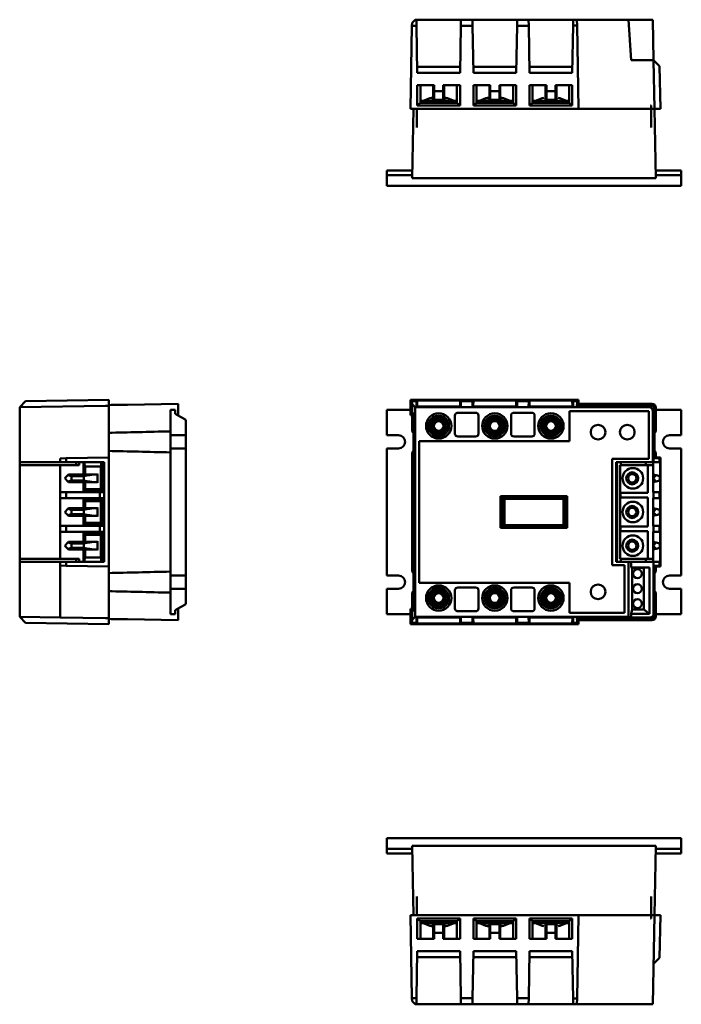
# Model space of a CAD drawing. Header units: millimetres. Extents: x -125 to 409, y -132 to 239.
# Tile 1 of 2: x -125 to 100, y -132 to 202. Entities that reach past the tile are written whole.
import ezdxf

# ---------------------------------------------------------------- set-up
doc = ezdxf.new("R2010")
doc.units = ezdxf.units.MM
doc.header["$LTSCALE"] = 1.5
doc.layers.add('Arêtes visibles(celduc)', color=7, linetype='Continuous', lineweight=50)

msp = doc.modelspace()

# ---------------------------------------------------------------- linework, layer by layer
at = {"layer": 'Arêtes visibles(celduc)'}
for p, q in [((8.59, 199.72), (8.61, 200.73)), ((9.63, 201.75), (8.61, 200.73)), ((9.63, 201.75), (10.08, 201.75)), ((10.08, 201.75), (25.22, 201.75)), ((10.11, 199.72), (10.08, 201.75)), ((25.22, 201.75), (25.19, 199.72)), ((25.22, 201.75), (29.13, 201.75)), ((29.13, 201.75), (44.27, 201.75)), ((29.16, 199.72), (29.13, 201.75)), ((44.27, 201.75), (44.24, 199.72)), ((44.27, 201.75), (48.18, 201.75)), ((48.18, 201.75), (63.32, 201.75)), ((48.21, 199.72), (48.18, 201.75)), ((63.32, 201.75), (63.29, 199.75)), ((63.32, 201.75), (64.57, 201.75)), ((64.57, 201.75), (82.06, 201.75)), ((64.61, 199.75), (64.57, 201.75)), ((82.06, 201.75), (90.37, 201.75)), ((83.01, 188.05), (82.06, 201.75)), ((90.37, 201.75), (90.61, 188.05)), ((8.1, 171.55), (8.59, 199.72)), ((10.11, 199.72), (8.59, 199.72)), ((10.39, 183.72), (10.11, 199.72)), ((25.19, 199.72), (24.91, 183.72)), ((29.16, 199.72), (25.19, 199.72)), ((29.44, 183.72), (29.16, 199.72)), ((44.24, 199.72), (43.96, 183.72)), ((48.21, 199.72), (44.24, 199.72)), ((48.49, 183.72), (48.21, 199.72)), ((63.29, 199.75), (63.01, 183.72)), ((63.29, 199.75), (64.61, 199.75)), ((65.1, 171.55), (64.61, 199.75)), ((89.31, 188.05), (83.01, 188.05)), ((89.31, 188.05), (90.61, 188.05)), ((90.9, 171.55), (90.61, 188.05)), ((92.65, 186.02), (90.61, 188.05)), ((24.94, 185.76), (10.36, 185.76)), ((43.99, 185.76), (29.41, 185.76)), ((63.04, 185.76), (48.46, 185.76)), ((92.9, 171.55), (92.65, 186.02)), ((24.91, 183.72), (10.39, 183.72)), ((43.96, 183.72), (29.44, 183.72)), ((63.01, 183.72), (48.49, 183.72)), ((10.4, 172.66), (10.4, 179.55)), ((10.4, 179.55), (16.09, 179.55)), ((11.45, 179.55), (11.45, 173.55)), ((15.8, 179.55), (15.8, 174.55)), ((16.09, 179.55), (16.09, 177.5)), ((16.09, 177.5), (16.09, 174.55)), ((16.09, 177.5), (19.21, 177.5)), ((19.21, 177.5), (19.21, 179.55)), ((19.21, 179.55), (24.9, 179.55)), ((19.21, 174.55), (19.21, 177.5)), ((19.5, 174.55), (19.5, 179.55)), ((23.85, 173.55), (23.85, 179.55)), ((24.9, 179.55), (24.9, 172.66)), ((29.45, 172.66), (29.45, 179.55)), ((29.45, 179.55), (35.14, 179.55)), ((30.5, 179.55), (30.5, 173.55)), ((34.85, 179.55), (34.85, 174.55)), ((35.14, 179.55), (35.14, 177.5)), ((35.14, 177.5), (35.14, 174.55)), ((35.14, 177.5), (38.26, 177.5)), ((38.26, 177.5), (38.26, 179.55)), ((38.26, 179.55), (43.95, 179.55)), ((38.26, 174.55), (38.26, 177.5)), ((38.55, 174.55), (38.55, 179.55)), ((42.9, 173.55), (42.9, 179.55)), ((43.95, 179.55), (43.95, 172.66)), ((48.5, 172.66), (48.5, 179.55)), ((48.5, 179.55), (54.19, 179.55)), ((49.55, 179.55), (49.55, 173.55)), ((53.9, 179.55), (53.9, 174.55)), ((54.19, 179.55), (54.19, 177.5)), ((54.19, 177.5), (54.19, 174.55)), ((54.19, 177.5), (57.31, 177.5)), ((57.31, 177.5), (57.31, 179.55)), ((57.31, 179.55), (63, 179.55)), ((57.31, 174.55), (57.31, 177.5)), ((57.6, 174.55), (57.6, 179.55)), ((61.95, 173.55), (61.95, 179.55)), ((63, 179.55), (63, 172.66)), ((12.4, 174.25), (11.65, 174.25)), ((14.66, 175.07), (12.4, 174.25)), ((16.05, 174.25), (12.4, 174.25)), ((15.21, 175.25), (14.66, 175.07)), ((15.8, 175.07), (14.66, 175.07)), ((15.8, 175.25), (15.21, 175.25)), ((15.8, 174.55), (16.09, 174.55)), ((19.25, 174.25), (16.05, 174.25)), ((19.21, 174.55), (16.09, 174.55)), ((19.21, 174.55), (19.5, 174.55)), ((22.9, 174.25), (19.25, 174.25)), ((20.09, 175.25), (19.5, 175.25)), ((20.64, 175.07), (19.5, 175.07)), ((20.09, 175.25), (20.64, 175.07)), ((20.64, 175.07), (22.9, 174.25)), ((23.65, 174.25), (22.9, 174.25)), ((31.45, 174.25), (30.7, 174.25)), ((33.71, 175.07), (31.45, 174.25)), ((35.1, 174.25), (31.45, 174.25)), ((34.26, 175.25), (33.71, 175.07)), ((34.85, 175.07), (33.71, 175.07)), ((34.85, 175.25), (34.26, 175.25)), ((34.85, 174.55), (35.14, 174.55)), ((38.3, 174.25), (35.1, 174.25)), ((35.1, 174.25), (35.1, 174.25)), ((38.26, 174.55), (35.14, 174.55)), ((38.26, 174.55), (38.55, 174.55)), ((38.3, 174.25), (38.3, 174.25)), ((41.95, 174.25), (38.3, 174.25)), ((39.14, 175.25), (38.55, 175.25)), ((39.69, 175.07), (38.55, 175.07)), ((39.14, 175.25), (39.69, 175.07)), ((39.69, 175.07), (41.95, 174.25)), ((42.7, 174.25), (41.95, 174.25)), ((50.5, 174.25), (49.75, 174.25)), ((52.76, 175.07), (50.5, 174.25)), ((54.15, 174.25), (50.5, 174.25)), ((53.31, 175.25), (52.76, 175.07)), ((53.9, 174.55), (54.19, 174.55)), ((57.35, 174.25), (54.15, 174.25)), ((54.15, 174.25), (54.15, 174.25)), ((54.15, 174.25), (54.15, 174.25)), ((57.31, 174.55), (54.19, 174.55)), ((57.31, 174.55), (57.6, 174.55)), ((57.35, 174.25), (57.35, 174.25)), ((61, 174.25), (57.35, 174.25)), ((57.35, 174.25), (57.35, 174.25)), ((58.19, 175.25), (58.74, 175.07)), ((58.74, 175.07), (61, 174.25)), ((61.75, 174.25), (61, 174.25)), ((8.1, 171.55), (65.1, 171.55)), ((9.06, 171.55), (8.65, 148)), ((10.25, 171.55), (10.25, 165.2)), ((10.4, 172.66), (11.45, 173.55)), ((24.9, 172.66), (10.4, 172.66)), ((11.45, 173.55), (23.85, 173.55)), ((23.85, 173.55), (24.9, 172.66)), ((29.45, 172.66), (30.5, 173.55)), ((43.95, 172.66), (29.45, 172.66)), ((30.5, 173.55), (42.9, 173.55)), ((42.9, 173.55), (43.95, 172.66)), ((48.5, 172.66), (49.55, 173.55)), ((63, 172.66), (48.5, 172.66)), ((49.55, 173.55), (61.95, 173.55)), ((61.95, 173.55), (63, 172.66)), ((89.75, 171.55), (65.1, 171.55)), ((89.58, 172.67), (89.75, 172.67)), ((89.75, 172.67), (89.75, 172.68)), ((89.75, 171.55), (89.75, 172.67)), ((89.75, 165.2), (89.75, 171.55)), ((89.75, 171.55), (90.94, 171.55)), ((90.94, 171.55), (92.9, 171.55)), ((91.35, 148), (90.94, 171.55)), ((8.69, 150.55), (0, 150.55)), ((0, 150.55), (0, 148.95)), ((100, 150.55), (91.31, 150.55)), ((100, 148.95), (100, 150.55)), ((0, 148.95), (0, 145.35)), ((8.67, 148.95), (0, 148.95)), ((9.95, 148), (8.65, 148)), ((90.05, 148), (9.95, 148)), ((91.35, 148), (90.05, 148)), ((100, 148.95), (91.33, 148.95)), ((100, 145.35), (100, 148.95)), ((100, 145.35), (0, 145.35)), ((-122.55, 72.22), (-124.55, 70.22)), ((-95.47, 70.73), (-124.55, 70.22)), ((-124.55, 68.92), (-124.55, 70.22)), ((-94.35, 72.75), (-122.55, 72.26)), ((-122.55, 72.26), (-122.55, 72.22)), ((-95.48, 70.72), (-95.47, 70.73)), ((-95.47, 70.73), (-94.35, 70.75)), ((-94.35, 70.96), (-94.35, 72.75)), ((-94.35, 70.96), (-88, 71.07)), ((-94.35, 70.96), (-94.35, 70.96)), ((-94.35, 69.66), (-94.35, 70.96)), ((-70.8, 71.37), (-88, 71.07)), ((-70.8, 71.37), (-70.8, 70.08)), ((8.1, 72.75), (8.1, 67.57)), ((65.1, 72.75), (8.1, 72.75)), ((8.1, 72.75), (8.59, 72.26)), ((8.61, 71.24), (8.59, 72.26)), ((8.59, 72.26), (10.11, 72.26)), ((8.61, 71.24), (9.63, 70.22)), ((8.61, 68.08), (8.61, 71.24)), ((9.63, 70.22), (10.08, 70.22)), ((9.63, 70.22), (9.63, 68.1)), ((10.08, 70.22), (10.11, 72.26)), ((10.36, 70.5), (10.08, 70.22)), ((25.22, 70.22), (10.08, 70.22)), ((10.08, 70.22), (10.08, 70.22)), ((10.11, 72.26), (10.39, 72.54)), ((10.39, 72.54), (10.36, 70.5)), ((10.36, 70.5), (24.94, 70.5)), ((10.39, 72.54), (24.91, 72.54)), ((10.4, 72.61), (10.4, 72.73)), ((10.4, 72.73), (24.9, 72.73)), ((16.09, 72.61), (10.4, 72.61)), ((16.09, 72.65), (16.09, 72.61)), ((19.21, 72.65), (16.09, 72.65)), ((19.21, 72.61), (19.21, 72.65)), ((24.9, 72.61), (19.21, 72.61)), ((24.9, 72.73), (24.9, 72.61)), ((24.94, 70.5), (24.91, 72.54)), ((24.91, 72.54), (25.19, 72.26)), ((24.94, 70.5), (25.22, 70.22)), ((25.19, 72.26), (25.22, 70.22)), ((25.19, 72.26), (29.16, 72.26)), ((25.22, 70.22), (29.13, 70.22)), ((25.22, 70.22), (25.22, 70.22)), ((29.13, 70.22), (29.16, 72.26)), ((29.41, 70.5), (29.13, 70.22)), ((44.27, 70.22), (29.13, 70.22)), ((29.13, 70.22), (29.13, 70.22)), ((29.16, 72.26), (29.44, 72.54)), ((29.44, 72.54), (29.41, 70.5)), ((29.41, 70.5), (43.99, 70.5)), ((29.44, 72.54), (43.96, 72.54)), ((29.45, 72.61), (29.45, 72.73)), ((29.45, 72.73), (43.95, 72.73)), ((35.14, 72.61), (29.45, 72.61)), ((35.14, 72.65), (35.14, 72.61)), ((38.26, 72.65), (35.14, 72.65)), ((38.26, 72.61), (38.26, 72.65)), ((43.95, 72.61), (38.26, 72.61)), ((43.95, 72.73), (43.95, 72.61)), ((43.99, 70.5), (43.96, 72.54)), ((43.96, 72.54), (44.24, 72.26)), ((43.99, 70.5), (44.27, 70.22)), ((44.24, 72.26), (44.27, 70.22)), ((44.24, 72.26), (48.21, 72.26)), ((44.27, 70.22), (48.18, 70.22)), ((44.27, 70.22), (44.27, 70.22)), ((48.18, 70.22), (48.21, 72.26)), ((48.46, 70.5), (48.18, 70.22)), ((63.32, 70.22), (48.18, 70.22)), ((48.18, 70.22), (48.18, 70.22)), ((48.21, 72.26), (48.49, 72.54)), ((48.49, 72.54), (48.46, 70.5)), ((48.46, 70.5), (63.04, 70.5)), ((48.49, 72.54), (63.01, 72.54)), ((48.5, 72.61), (48.5, 72.73)), ((48.5, 72.73), (63, 72.73)), ((54.19, 72.61), (48.5, 72.61)), ((54.19, 72.65), (54.19, 72.61)), ((57.31, 72.65), (54.19, 72.65)), ((57.31, 72.61), (57.31, 72.65)), ((63, 72.61), (57.31, 72.61)), ((63, 72.73), (63, 72.61)), ((63.01, 72.54), (63.29, 72.26)), ((63.04, 70.5), (63.01, 72.54)), ((63.04, 70.5), (63.32, 70.22)), ((63.29, 72.26), (63.29, 72.22)), ((63.29, 72.26), (64.61, 72.26)), ((63.29, 72.22), (63.32, 70.22)), ((64.61, 72.22), (63.29, 72.22)), ((63.32, 70.22), (64.57, 70.22)), ((63.32, 70.22), (63.32, 70.22)), ((64.61, 72.22), (64.57, 70.22)), ((65.1, 70.75), (64.57, 70.22)), ((89.07, 70.22), (64.57, 70.22)), ((65.1, 72.75), (64.61, 72.26)), ((64.61, 72.26), (64.61, 72.22)), ((65.1, 70.96), (65.1, 72.75)), ((65.1, 71.37), (90.05, 71.37)), ((65.1, 70.96), (65.1, 70.75)), ((65.1, 70.96), (89.75, 70.96)), ((65.1, 70.75), (89.75, 70.75)), ((89.58, 70.73), (89.75, 70.73)), ((89.75, 70.96), (89.75, 71.07)), ((89.75, 70.96), (89.75, 70.96)), ((89.75, 70.73), (89.75, 70.75)), ((89.75, 70.72), (89.75, 70.73)), ((-124.55, 68.92), (-124.55, 51.55)), ((-94.35, 69.66), (-94.35, 61.52)), ((-73.35, 60.7), (-73.35, 69.3)), ((-73.35, 69.3), (-71.75, 69.3)), ((-71.75, 69.3), (-71.75, 67.96)), ((-71.75, 67.96), (-68.15, 65.88)), ((-70.8, 70.08), (-70.8, 67.41)), ((8.1, 69.3), (0, 69.3)), ((0, 69.3), (0, 60.7)), ((8.1, 67.57), (8.61, 68.08)), ((8.1, 67.57), (9.06, 67.57)), ((9.63, 68.1), (8.61, 68.08)), ((8.69, 62.01), (8.69, 67.57)), ((9.1, 67.57), (9.06, 67.57)), ((9.06, 61.52), (9.06, 67.57)), ((9.1, 67.57), (9.63, 68.1)), ((9.1, 61.46), (9.1, 67.57)), ((9.63, 68.1), (9.63, 1.2)), ((23.18, 61.26), (23.18, 67.36)), ((24.18, 68.36), (30.18, 68.36)), ((31.18, 67.36), (31.18, 61.26)), ((42.23, 61.26), (42.23, 67.36)), ((43.23, 68.36), (49.23, 68.36)), ((50.23, 67.36), (50.23, 61.26)), ((62, 58.65), (62, 68.85)), ((62, 68.85), (89, 68.85)), ((89, 68.85), (89, 52.65)), ((90.37, 68.92), (90.37, 51.55)), ((90.9, 69.45), (90.9, 61.46)), ((90.94, 69.66), (90.94, 61.52)), ((100, 69.3), (91.31, 69.3)), ((91.31, 69.3), (91.31, 62.01)), ((91.35, 70.08), (91.35, 69.3)), ((100, 60.7), (100, 69.3)), ((-68.15, 65.88), (-68.15, 60.7)), ((-94.35, 61.46), (-94.35, 61.52)), ((-94.35, 61.46), (-94.35, 55.44)), ((-73.35, 56.2), (-73.35, 60.7)), ((-73.35, 60.7), (-68.15, 60.7)), ((-68.15, 60.7), (-68.15, 56.2)), ((0, 60.7), (4, 60.7)), ((9.1, 61.46), (9.1, 55.44)), ((30.18, 60.26), (24.18, 60.26)), ((49.23, 60.26), (43.23, 60.26)), ((90.9, 61.46), (90.9, 55.44)), ((96, 60.7), (100, 60.7)), ((11, 10.65), (11, 58.65)), ((11, 58.65), (62, 58.65)), ((-94.35, 55.38), (-94.35, 55.44)), ((-94.35, 55.38), (-94.35, 53.15)), ((-73.35, 13.1), (-73.35, 56.2)), ((-68.15, 56.2), (-73.35, 56.2)), ((-68.15, 56.2), (-68.15, 13.1)), ((4, 56.2), (0, 56.2)), ((0, 56.2), (0, 13.1)), ((8.69, 14.41), (8.69, 54.89)), ((9.06, 13.92), (9.06, 55.38)), ((9.1, 13.86), (9.1, 55.44)), ((90.9, 55.44), (90.9, 53.15)), ((90.94, 55.38), (90.94, 53.15)), ((91.31, 54.89), (91.31, 53.15)), ((100, 56.2), (96, 56.2)), ((100, 13.1), (100, 56.2)), ((-124.55, 50.55), (-124.55, 51.55)), ((-124.55, 51.55), (-110.85, 51.55)), ((-110.85, 50.55), (-124.55, 50.55)), ((-124.55, 18.75), (-124.55, 50.55)), ((-110.85, 52.86), (-108.82, 52.9)), ((-110.85, 52.86), (-110.85, 51.55)), ((-108.82, 51.55), (-110.85, 51.55)), ((-110.85, 41.37), (-110.85, 50.55)), ((-110.85, 50.55), (-104.35, 50.55)), ((-94.35, 53.15), (-108.82, 52.9)), ((-108.82, 52.9), (-108.82, 51.55)), ((-108.82, 51.55), (-95.85, 51.55)), ((-105.35, 51.55), (-105.35, 50.55)), ((-104.35, 50.55), (-104.35, 51.55)), ((-102.85, 51.55), (-102.85, 47.38)), ((-102.35, 50.15), (-102.78, 51.55)), ((-96.85, 50.15), (-102.35, 50.15)), ((-102.35, 50.15), (-102.35, 47.38)), ((-96.85, 50.15), (-96.85, 51.21)), ((-96.85, 51.21), (-96.35, 51.21)), ((-96.85, 50.15), (-96.85, 50.08)), ((-96.35, 41.94), (-96.35, 51.55)), ((-95.91, 51.55), (-95.91, 41.94)), ((-95.85, 51.55), (-95.85, 17.75)), ((-94.35, 53.15), (-94.35, 16.15)), ((89, 52.65), (76.5, 52.65)), ((76.5, 52.65), (76.5, 16.65)), ((77.89, 50.55), (77.89, 51.55)), ((77.89, 51.55), (90.37, 51.55)), ((78.22, 50.55), (77.89, 50.55)), ((77.89, 18.75), (77.89, 50.55)), ((78.11, 50.55), (78.11, 51.55)), ((78.22, 18.75), (78.22, 50.55)), ((79.3, 50.55), (79.26, 50.55)), ((79.26, 50.55), (79.26, 18.75)), ((88.61, 50.55), (79.3, 50.55)), ((79.3, 41.17), (79.3, 50.55)), ((79.46, 51.55), (79.46, 50.55)), ((87.93, 51.55), (87.93, 50.55)), ((90.45, 50.55), (88.61, 50.55)), ((88.61, 50.55), (88.61, 41.17)), ((90.37, 51.55), (90.61, 51.55)), ((90.45, 50.55), (90.45, 51.55)), ((90.45, 41.37), (90.45, 50.55)), ((90.61, 52.86), (90.9, 53.15)), ((90.61, 52.86), (92.65, 52.9)), ((90.61, 52.86), (90.61, 51.55)), ((92.65, 51.55), (90.61, 51.55)), ((90.9, 53.15), (90.94, 53.15)), ((90.94, 53.15), (92.9, 53.15)), ((92.9, 53.15), (92.65, 52.9)), ((92.65, 52.9), (92.65, 51.55)), ((92.65, 51.55), (92.87, 51.55)), ((92.87, 51.55), (92.87, 17.75)), ((92.9, 53.15), (92.9, 16.15)), ((-109.25, 46.08), (-108.21, 47.12)), ((-108.21, 47.12), (-107.95, 47.38)), ((-107.02, 46.82), (-108.21, 47.12)), ((-107.95, 47.38), (-102.85, 47.38)), ((-107.02, 46.82), (-107.02, 45.34)), ((-102.82, 46.8), (-107.02, 46.82)), ((-102.85, 47.27), (-102.68, 47.38)), ((-102.85, 47.38), (-102.85, 47.03)), ((-101.42, 47.12), (-102.85, 47.11)), ((-102.85, 47.03), (-101.88, 47.04)), ((-101.88, 47.04), (-102.82, 46.8)), ((-102.82, 45.36), (-102.82, 46.8)), ((-99.43, 47.38), (-102.68, 47.38)), ((-101.88, 47.04), (-101.42, 47.12)), ((-101.42, 47.04), (-99.43, 47.38)), ((-101.42, 47.12), (-101.42, 47.04)), ((-99.43, 47.38), (-98.17, 47.38)), ((-98.17, 47.38), (-98.17, 47.58)), ((-98.15, 47.58), (-98.17, 47.58)), ((-98.15, 47.58), (-98.15, 44.58)), ((-97.05, 50.08), (-96.35, 50.08)), ((-97.05, 42.38), (-97.05, 50.08)), ((91.49, 47.12), (90.45, 47.38)), ((90.45, 46.08), (91.49, 47.12)), ((92.68, 46.82), (91.49, 47.12)), ((92.68, 46.82), (92.68, 45.34)), ((92.75, 46.8), (92.68, 46.82)), ((92.75, 45.36), (92.75, 46.8)), ((-108.21, 45.04), (-109.25, 46.08)), ((-108.21, 45.04), (-107.02, 45.34)), ((-107.95, 44.78), (-108.21, 45.04)), ((-102.85, 44.78), (-107.95, 44.78)), ((-107.02, 45.34), (-102.82, 45.36)), ((-101.88, 45.12), (-102.85, 45.13)), ((-102.85, 45.13), (-102.85, 44.78)), ((-102.85, 45.05), (-101.42, 45.04)), ((-102.68, 44.78), (-102.85, 44.89)), ((-102.85, 44.78), (-102.85, 41.88)), ((-102.82, 45.36), (-101.88, 45.12)), ((-102.68, 44.78), (-99.43, 44.78)), ((-102.35, 44.78), (-102.35, 42.38)), ((-101.42, 45.04), (-101.88, 45.12)), ((-101.42, 45.12), (-101.42, 45.04)), ((-99.43, 44.78), (-101.42, 45.12)), ((-98.17, 44.78), (-99.43, 44.78)), ((-98.17, 44.58), (-98.17, 44.78)), ((-98.15, 44.58), (-98.17, 44.58)), ((91.49, 45.04), (90.45, 46.08)), ((90.45, 44.78), (91.49, 45.04)), ((91.49, 45.04), (92.68, 45.34)), ((92.68, 45.34), (92.75, 45.36)), ((-110.85, 39.37), (-110.85, 41.37)), ((-110.85, 41.37), (-108.82, 41.37)), ((-97.35, 41.37), (-108.82, 41.37)), ((-108.82, 41.37), (-108.82, 39.37)), ((-102.85, 41.88), (-102.35, 42.38)), ((-102.85, 41.88), (-95.85, 41.88)), ((-102.35, 42.38), (-96.85, 42.38)), ((-95.85, 41.37), (-97.35, 41.37)), ((-97.35, 39.37), (-97.35, 41.37)), ((-96.85, 42.06), (-96.85, 42.38)), ((-96.85, 42.08), (-96.35, 42.08)), ((-96.35, 42.05), (-96.85, 42.06)), ((-95.91, 41.94), (-96.35, 41.94)), ((-95.85, 41.88), (-95.91, 41.94)), ((79.35, 41.17), (79.3, 41.17)), ((88.61, 41.17), (79.35, 41.17)), ((79.35, 39.57), (79.35, 41.17)), ((90.61, 41.37), (90.45, 41.37)), ((90.61, 39.37), (90.61, 41.37)), ((90.61, 41.37), (92.65, 41.37)), ((92.85, 41.37), (92.65, 41.37)), ((92.65, 41.37), (92.65, 39.37)), ((92.85, 39.37), (92.85, 41.37)), ((-110.85, 29.94), (-110.85, 39.37)), ((-108.82, 39.37), (-110.85, 39.37)), ((-108.82, 39.37), (-97.35, 39.37)), ((-102.85, 38.85), (-102.35, 38.35)), ((-102.85, 38.85), (-102.85, 35.95)), ((-95.85, 38.85), (-102.85, 38.85)), ((-96.85, 38.35), (-102.35, 38.35)), ((-102.35, 38.35), (-102.35, 35.95)), ((-97.35, 39.37), (-95.85, 39.37)), ((-97.05, 30.95), (-97.05, 38.35)), ((-96.85, 38.67), (-96.35, 38.68)), ((-96.85, 38.35), (-96.85, 38.67)), ((-96.85, 38.65), (-96.35, 38.65)), ((-96.35, 30.51), (-96.35, 38.79)), ((-96.35, 38.79), (-95.91, 38.79)), ((-95.85, 38.85), (-95.91, 38.79)), ((-95.91, 38.79), (-95.91, 30.51)), ((38.69, 29.24), (38.69, 40.06)), ((38.69, 40.06), (61.31, 40.06)), ((38.69, 40.06), (39.38, 39.37)), ((39.38, 29.93), (39.38, 39.37)), ((39.38, 39.37), (60.62, 39.37)), ((40, 30.21), (40, 39.09)), ((40, 39.09), (60, 39.09)), ((60, 39.09), (60, 30.21)), ((61.31, 40.06), (60.62, 39.37)), ((60.62, 39.37), (60.62, 29.93)), ((61.31, 40.06), (61.31, 29.24)), ((79.3, 29.74), (79.3, 39.57)), ((79.3, 39.57), (79.35, 39.57)), ((79.35, 39.57), (88.61, 39.57)), ((88.61, 39.57), (88.61, 29.74)), ((90.45, 29.94), (90.45, 39.37)), ((90.45, 39.37), (90.61, 39.37)), ((92.65, 39.37), (90.61, 39.37)), ((92.65, 39.37), (92.85, 39.37)), ((-109.25, 34.65), (-108.21, 35.69)), ((-108.21, 33.61), (-109.25, 34.65)), ((-108.21, 35.69), (-107.95, 35.95)), ((-107.02, 35.39), (-108.21, 35.69)), ((-108.21, 33.61), (-107.02, 33.91)), ((-107.95, 33.35), (-108.21, 33.61)), ((-107.95, 35.95), (-102.85, 35.95)), ((-107.02, 35.39), (-107.02, 33.91)), ((-102.82, 35.37), (-107.02, 35.39)), ((-107.02, 33.91), (-102.82, 33.93)), ((-102.85, 35.95), (-102.85, 35.6)), ((-102.85, 35.84), (-102.68, 35.95)), ((-101.42, 35.69), (-102.85, 35.68)), ((-102.85, 35.6), (-101.88, 35.61)), ((-101.88, 33.69), (-102.85, 33.7)), ((-102.85, 33.7), (-102.85, 33.35)), ((-102.85, 33.62), (-101.42, 33.61)), ((-102.68, 33.35), (-102.85, 33.46)), ((-101.88, 35.61), (-102.82, 35.37)), ((-102.82, 33.93), (-102.82, 35.37)), ((-102.82, 33.93), (-101.88, 33.69)), ((-99.43, 35.95), (-102.68, 35.95)), ((-101.88, 35.61), (-101.42, 35.69)), ((-101.42, 33.61), (-101.88, 33.69)), ((-101.42, 35.61), (-99.43, 35.95)), ((-101.42, 35.69), (-101.42, 35.61)), ((-101.42, 33.69), (-101.42, 33.61)), ((-99.43, 33.35), (-101.42, 33.69)), ((-99.43, 35.95), (-98.17, 35.95)), ((-98.17, 35.95), (-98.17, 36.15)), ((-98.15, 36.15), (-98.17, 36.15)), ((-98.15, 36.15), (-98.15, 33.15)), ((91.49, 35.69), (90.45, 35.95)), ((90.45, 34.65), (91.49, 35.69)), ((91.49, 33.61), (90.45, 34.65)), ((90.45, 33.35), (91.49, 33.61)), ((92.68, 35.39), (91.49, 35.69)), ((91.49, 33.61), (92.68, 33.91)), ((92.68, 35.39), (92.68, 33.91)), ((92.75, 35.37), (92.68, 35.39)), ((92.68, 33.91), (92.75, 33.93)), ((92.75, 33.93), (92.75, 35.37)), ((-102.85, 33.35), (-107.95, 33.35)), ((-102.85, 33.35), (-102.85, 30.45)), ((-102.85, 30.45), (-102.35, 30.95)), ((-102.85, 30.45), (-95.85, 30.45)), ((-102.68, 33.35), (-99.43, 33.35)), ((-102.35, 33.35), (-102.35, 30.95)), ((-102.35, 30.95), (-96.85, 30.95)), ((-98.17, 33.35), (-99.43, 33.35)), ((-98.17, 33.15), (-98.17, 33.35)), ((-98.15, 33.15), (-98.17, 33.15)), ((-96.85, 30.63), (-96.85, 30.95)), ((-96.85, 30.65), (-96.35, 30.65)), ((-96.35, 30.62), (-96.85, 30.63)), ((-95.91, 30.51), (-96.35, 30.51)), ((-95.85, 30.45), (-95.91, 30.51)), ((60, 30.21), (40, 30.21)), ((-110.85, 27.94), (-110.85, 29.94)), ((-110.85, 29.94), (-108.82, 29.94)), ((-110.85, 18.75), (-110.85, 27.94)), ((-108.82, 27.94), (-110.85, 27.94)), ((-97.35, 29.94), (-108.82, 29.94)), ((-108.82, 29.94), (-108.82, 27.94)), ((-108.82, 27.94), (-97.35, 27.94)), ((-102.85, 27.42), (-102.35, 26.92)), ((-102.85, 27.42), (-102.85, 24.52)), ((-95.85, 27.42), (-102.85, 27.42)), ((-96.85, 26.92), (-102.35, 26.92)), ((-102.35, 26.92), (-102.35, 24.52)), ((-95.85, 29.94), (-97.35, 29.94)), ((-97.35, 27.94), (-97.35, 29.94)), ((-97.35, 27.94), (-95.85, 27.94)), ((-97.05, 19.22), (-97.05, 26.92)), ((-96.85, 27.24), (-96.35, 27.25)), ((-96.85, 26.92), (-96.85, 27.24)), ((-96.85, 27.22), (-96.35, 27.22)), ((-96.35, 17.75), (-96.35, 27.36)), ((-96.35, 27.36), (-95.91, 27.36)), ((-95.85, 27.42), (-95.91, 27.36)), ((-95.91, 27.36), (-95.91, 17.75)), ((38.69, 29.24), (39.38, 29.93)), ((61.31, 29.24), (38.69, 29.24)), ((47, 29.93), (39.38, 29.93)), ((47, 29.35), (47, 29.93)), ((53, 29.35), (47, 29.35)), ((53, 29.93), (53, 29.35)), ((60.62, 29.93), (53, 29.93)), ((61.31, 29.24), (60.62, 29.93)), ((79.35, 29.74), (79.3, 29.74)), ((79.3, 18.75), (79.3, 28.14)), ((79.3, 28.14), (79.35, 28.14)), ((88.61, 29.74), (79.35, 29.74)), ((79.35, 28.14), (79.35, 29.74)), ((79.35, 28.14), (88.61, 28.14)), ((88.61, 28.14), (88.61, 18.75)), ((90.61, 29.94), (90.45, 29.94)), ((90.45, 18.75), (90.45, 27.94)), ((90.45, 27.94), (90.61, 27.94)), ((90.61, 27.94), (90.61, 29.94)), ((90.61, 29.94), (92.65, 29.94)), ((92.65, 27.94), (90.61, 27.94)), ((92.85, 29.94), (92.65, 29.94)), ((92.65, 29.94), (92.65, 27.94)), ((92.65, 27.94), (92.85, 27.94)), ((92.85, 27.94), (92.85, 29.94)), ((-109.25, 23.22), (-108.21, 24.26)), ((-108.21, 24.26), (-107.95, 24.52)), ((-107.02, 23.96), (-108.21, 24.26)), ((-107.95, 24.52), (-102.85, 24.52)), ((-107.02, 23.96), (-107.02, 22.48)), ((-102.82, 23.94), (-107.02, 23.96)), ((-102.85, 24.52), (-102.85, 24.17)), ((-102.85, 24.41), (-102.68, 24.52)), ((-101.42, 24.26), (-102.85, 24.25)), ((-102.85, 24.17), (-101.88, 24.18)), ((-101.88, 24.18), (-102.82, 23.94)), ((-102.82, 22.5), (-102.82, 23.94)), ((-99.43, 24.52), (-102.68, 24.52)), ((-101.88, 24.18), (-101.42, 24.26)), ((-101.42, 24.18), (-99.43, 24.52)), ((-101.42, 24.26), (-101.42, 24.18)), ((-99.43, 24.52), (-98.17, 24.52)), ((-98.15, 24.72), (-98.17, 24.72)), ((-98.17, 24.52), (-98.17, 24.72)), ((-98.15, 24.72), (-98.15, 21.72)), ((91.49, 24.26), (90.45, 24.52)), ((90.45, 23.22), (91.49, 24.26)), ((92.68, 23.96), (91.49, 24.26)), ((92.68, 23.96), (92.68, 22.48)), ((92.75, 23.94), (92.68, 23.96)), ((92.75, 22.5), (92.75, 23.94)), ((-108.21, 22.18), (-109.25, 23.22)), ((-108.21, 22.18), (-107.02, 22.48)), ((-107.95, 21.92), (-108.21, 22.18)), ((-102.85, 21.92), (-107.95, 21.92)), ((-107.02, 22.48), (-102.82, 22.5)), ((-101.88, 22.26), (-102.85, 22.27)), ((-102.85, 22.27), (-102.85, 21.92)), ((-102.85, 22.19), (-101.42, 22.18)), ((-102.68, 21.92), (-102.85, 22.03)), ((-102.85, 21.92), (-102.85, 17.75)), ((-102.82, 22.5), (-101.88, 22.26)), ((-102.68, 21.92), (-99.43, 21.92)), ((-102.35, 21.92), (-102.35, 19.15)), ((-101.42, 22.18), (-101.88, 22.26)), ((-101.42, 22.26), (-101.42, 22.18)), ((-99.43, 21.92), (-101.42, 22.26)), ((-98.17, 21.92), (-99.43, 21.92)), ((-98.17, 21.72), (-98.17, 21.92)), ((-98.15, 21.72), (-98.17, 21.72)), ((91.49, 22.18), (90.45, 23.22)), ((90.45, 21.92), (91.49, 22.18)), ((91.49, 22.18), (92.68, 22.48)), ((92.68, 22.48), (92.75, 22.5)), ((-124.55, 17.75), (-124.55, 18.75)), ((-124.55, 18.75), (-110.85, 18.75)), ((-124.55, 17.75), (-110.85, 17.75)), ((-124.55, -0.92), (-124.55, 17.75)), ((-104.35, 18.75), (-110.85, 18.75)), ((-110.85, 17.75), (-108.82, 17.75)), ((-110.85, 16.44), (-110.85, 17.75)), ((-95.85, 17.75), (-108.82, 17.75)), ((-108.82, 17.75), (-108.82, 16.4)), ((-105.35, 18.75), (-105.35, 17.75)), ((-104.35, 17.75), (-104.35, 18.75)), ((-102.78, 17.75), (-102.35, 19.15)), ((-102.35, 19.15), (-96.85, 19.15)), ((-97.05, 19.22), (-96.35, 19.22)), ((-96.85, 19.22), (-96.85, 19.15)), ((-96.85, 18.09), (-96.85, 19.15)), ((-96.35, 18.09), (-96.85, 18.09)), ((77.89, 17.75), (77.89, 18.75)), ((77.89, 18.75), (78.22, 18.75)), ((77.89, 17.75), (82.06, 17.75)), ((78.11, 17.75), (78.11, 18.75)), ((79.26, 18.75), (79.3, 18.75)), ((79.3, 18.75), (88.61, 18.75)), ((79.46, 18.75), (79.46, 17.75)), ((82.06, 17.75), (83.01, 17.75)), ((82.06, -0.92), (82.06, 17.75)), ((83.01, 17.75), (90.61, 17.75)), ((83.01, 15.78), (83.01, 17.75)), ((87.93, 17.75), (87.93, 18.75)), ((88.61, 18.75), (90.45, 18.75)), ((90.45, 17.75), (90.45, 18.75)), ((90.61, 17.75), (92.65, 17.75)), ((90.61, 16.44), (90.61, 17.75)), ((92.87, 17.75), (92.65, 17.75)), ((92.65, 17.75), (92.65, 16.4)), ((-110.85, 0.14), (-110.85, 16.44)), ((-108.82, 16.4), (-110.85, 16.44)), ((-94.35, 16.15), (-108.82, 16.4)), ((-94.35, 16.15), (-94.35, 13.92)), ((-94.35, 13.86), (-94.35, 13.92)), ((-94.35, 13.86), (-94.35, 7.84)), ((9.1, 13.86), (9.1, 7.84)), ((76.5, 16.65), (80.7, 16.65)), ((80.7, 16.65), (80.7, 0.45)), ((89.21, 15.78), (83.01, 15.78)), ((83.3, 15.71), (83.01, 15.78)), ((87.3, 15.71), (83.3, 15.71)), ((83.3, 15.71), (83.3, 1.55)), ((87.3, 15.71), (89.21, 15.78)), ((87.3, 15.71), (87.3, 1.55)), ((89.21, 15.78), (89.21, 0.06)), ((90.61, 0.14), (90.61, 16.44)), ((92.65, 16.4), (90.61, 16.44)), ((90.9, 16.15), (90.61, 16.44)), ((90.94, 16.15), (90.9, 16.15)), ((90.9, 16.15), (90.9, 13.86)), ((90.9, 13.86), (90.9, 7.84)), ((90.94, 16.15), (92.9, 16.15)), ((90.94, 16.15), (90.94, 13.92)), ((91.31, 16.15), (91.31, 14.41)), ((92.9, 16.15), (92.65, 16.4)), ((-73.35, 13.1), (-68.15, 13.1)), ((-73.35, 8.6), (-73.35, 13.1)), ((-68.15, 13.1), (-68.15, 8.6)), ((0, 13.1), (4, 13.1)), ((62, 10.65), (11, 10.65)), ((62, 10.65), (62, 0.45)), ((96, 13.1), (100, 13.1)), ((-94.35, 7.78), (-94.35, 7.84)), ((-94.35, 7.78), (-94.35, -0.36)), ((-73.35, 0), (-73.35, 8.6)), ((-68.15, 8.6), (-73.35, 8.6)), ((-68.15, 8.6), (-68.15, 3.42)), ((4, 8.6), (0, 8.6)), ((0, 8.6), (0, 0)), ((8.69, 1.73), (8.69, 7.29)), ((9.06, 1.73), (9.06, 7.78)), ((9.1, 1.73), (9.1, 7.84)), ((23.18, 1.94), (23.18, 8.04)), ((24.18, 9.04), (30.18, 9.04)), ((31.18, 8.04), (31.18, 1.94)), ((42.23, 1.94), (42.23, 8.04)), ((43.23, 9.04), (49.23, 9.04)), ((50.23, 8.04), (50.23, 1.94)), ((90.9, 7.84), (90.9, -0.15)), ((90.94, 7.78), (90.94, -0.36)), ((91.31, 7.29), (91.31, 0)), ((100, 8.6), (96, 8.6)), ((100, 0), (100, 8.6)), ((-68.15, 3.42), (-71.75, 1.34)), ((-110.85, -1.16), (-110.85, 0.14)), ((-71.75, 0), (-73.35, 0)), ((-71.75, 1.34), (-71.75, 0)), ((-70.8, 1.89), (-70.8, -0.78)), ((8.1, 0), (0, 0)), ((8.1, 1.73), (8.1, -3.45)), ((9.06, 1.73), (8.1, 1.73)), ((8.61, 1.22), (8.1, 1.73)), ((8.61, 1.22), (9.63, 1.2)), ((8.61, -1.94), (8.61, 1.22)), ((9.06, 1.73), (9.1, 1.73)), ((9.1, 1.73), (9.63, 1.2)), ((9.63, 1.2), (9.63, -0.92)), ((30.18, 0.94), (24.18, 0.94)), ((49.23, 0.94), (43.23, 0.94)), ((80.7, 0.45), (62, 0.45)), ((83.01, 0.06), (83.3, 1.55)), ((89.21, 0.06), (83.01, 0.06)), ((83.01, -1.16), (83.01, 0.06)), ((83.3, 1.55), (87.3, 1.55)), ((87.3, 1.55), (89.21, 0.06)), ((100, 0), (91.31, 0)), ((91.35, 0), (91.35, -0.78)), ((-122.55, -2.92), (-124.55, -0.92)), ((-110.85, -1.16), (-124.55, -0.92)), ((-122.55, -2.96), (-122.55, -2.92)), ((-94.35, -3.45), (-122.55, -2.96)), ((-110.85, -1.16), (-95.47, -1.43)), ((-95.47, -1.43), (-95.48, -1.42)), ((-94.35, -1.45), (-95.47, -1.43)), ((-94.35, -1.66), (-94.35, -0.36)), ((-94.35, -3.45), (-94.35, -1.66)), ((-94.35, -1.66), (-94.35, -1.66)), ((-88, -1.77), (-94.35, -1.66)), ((-88, -1.77), (-70.8, -2.08)), ((-70.8, -0.78), (-70.8, -2.08)), ((8.1, -3.45), (8.59, -2.96)), ((8.59, -2.96), (8.61, -1.94)), ((10.11, -2.96), (8.59, -2.96)), ((9.63, -0.92), (8.61, -1.94)), ((9.63, -0.92), (10.08, -0.92)), ((10.08, -0.92), (10.08, -0.92)), ((10.08, -0.92), (25.22, -0.92)), ((10.36, -1.2), (10.08, -0.92)), ((10.11, -2.96), (10.08, -0.92)), ((10.39, -3.24), (10.11, -2.96)), ((24.94, -1.2), (10.36, -1.2)), ((10.36, -1.2), (10.39, -3.24)), ((24.91, -3.24), (10.39, -3.24)), ((10.4, -3.43), (10.4, -3.31)), ((10.4, -3.31), (16.09, -3.31)), ((16.09, -3.31), (16.09, -3.35)), ((19.21, -3.35), (19.21, -3.31)), ((19.21, -3.31), (24.9, -3.31)), ((24.9, -3.31), (24.9, -3.43)), ((24.91, -3.24), (24.94, -1.2)), ((25.19, -2.96), (24.91, -3.24)), ((24.94, -1.2), (25.22, -0.92)), ((25.22, -0.92), (25.19, -2.96)), ((29.16, -2.96), (25.19, -2.96)), ((25.22, -0.92), (25.22, -0.92)), ((25.22, -0.92), (29.13, -0.92)), ((29.13, -0.92), (29.13, -0.92)), ((29.13, -0.92), (44.27, -0.92)), ((29.41, -1.2), (29.13, -0.92)), ((29.16, -2.96), (29.13, -0.92)), ((29.44, -3.24), (29.16, -2.96)), ((43.99, -1.2), (29.41, -1.2)), ((29.41, -1.2), (29.44, -3.24)), ((43.96, -3.24), (29.44, -3.24)), ((29.45, -3.43), (29.45, -3.31)), ((29.45, -3.31), (35.14, -3.31)), ((35.14, -3.31), (35.14, -3.35)), ((38.26, -3.35), (38.26, -3.31)), ((38.26, -3.31), (43.95, -3.31)), ((43.95, -3.31), (43.95, -3.43)), ((43.96, -3.24), (43.99, -1.2)), ((44.24, -2.96), (43.96, -3.24)), ((43.99, -1.2), (44.27, -0.92)), ((44.27, -0.92), (44.24, -2.96)), ((48.21, -2.96), (44.24, -2.96)), ((44.27, -0.92), (44.27, -0.92)), ((44.27, -0.92), (48.18, -0.92)), ((48.18, -0.92), (48.18, -0.92)), ((48.18, -0.92), (63.32, -0.92)), ((48.46, -1.2), (48.18, -0.92)), ((48.21, -2.96), (48.18, -0.92)), ((48.49, -3.24), (48.21, -2.96)), ((63.04, -1.2), (48.46, -1.2)), ((48.46, -1.2), (48.49, -3.24)), ((63.01, -3.24), (48.49, -3.24)), ((48.5, -3.43), (48.5, -3.31)), ((48.5, -3.31), (54.19, -3.31)), ((54.19, -3.31), (54.19, -3.35)), ((57.31, -3.35), (57.31, -3.31)), ((57.31, -3.31), (63, -3.31)), ((63, -3.31), (63, -3.43)), ((63.01, -3.24), (63.04, -1.2)), ((63.29, -2.96), (63.01, -3.24)), ((63.04, -1.2), (63.32, -0.92)), ((63.32, -0.92), (63.29, -2.92)), ((63.29, -2.92), (63.29, -2.96)), ((63.29, -2.92), (64.61, -2.92)), ((63.29, -2.96), (64.61, -2.96)), ((63.32, -0.92), (63.32, -0.92)), ((63.32, -0.92), (64.57, -0.92)), ((64.57, -0.92), (82.06, -0.92)), ((64.61, -2.92), (64.57, -0.92)), ((64.57, -0.92), (65.1, -1.45)), ((64.61, -2.96), (64.61, -2.92)), ((65.1, -3.45), (64.61, -2.96)), ((89.75, -1.45), (65.1, -1.45)), ((65.1, -1.45), (65.1, -1.66)), ((65.1, -3.45), (65.1, -1.66)), ((89.75, -1.66), (65.1, -1.66)), ((90.05, -2.08), (65.1, -2.08)), ((83.01, -1.16), (82.06, -0.92)), ((89.31, -1.16), (83.01, -1.16)), ((89.58, -1.43), (89.75, -1.43)), ((89.75, -1.43), (89.75, -1.42)), ((89.75, -1.45), (89.75, -1.43)), ((89.75, -1.66), (89.75, -1.66)), ((89.75, -1.77), (89.75, -1.66)), ((8.1, -3.45), (65.1, -3.45)), ((24.9, -3.43), (10.4, -3.43)), ((16.09, -3.35), (19.21, -3.35)), ((43.95, -3.43), (29.45, -3.43)), ((35.14, -3.35), (38.26, -3.35)), ((63, -3.43), (48.5, -3.43)), ((54.19, -3.35), (57.31, -3.35)), ((0, -76.05), (100, -76.05)), ((0, -76.05), (0, -79.65)), ((100, -79.65), (100, -76.05)), ((0, -79.65), (0, -81.25)), ((8.67, -79.65), (0, -79.65)), ((8.65, -78.7), (9.95, -78.7)), ((8.65, -78.7), (9.06, -102.25)), ((9.95, -78.7), (90.05, -78.7)), ((90.05, -78.7), (91.35, -78.7)), ((90.94, -102.25), (91.35, -78.7)), ((100, -79.65), (91.33, -79.65)), ((100, -81.25), (100, -79.65)), ((8.69, -81.25), (0, -81.25)), ((100, -81.25), (91.31, -81.25)), ((10.25, -95.9), (10.25, -102.25)), ((89.75, -102.25), (89.75, -95.9)), ((65.1, -102.25), (8.1, -102.25)), ((8.1, -102.25), (8.59, -130.42)), ((10.4, -110.25), (10.4, -103.36)), ((10.4, -103.36), (24.9, -103.36)), ((10.4, -103.36), (11.45, -104.25)), ((23.85, -104.25), (24.9, -103.36)), ((24.9, -103.36), (24.9, -110.25)), ((29.45, -110.25), (29.45, -103.36)), ((29.45, -103.36), (43.95, -103.36)), ((29.45, -103.36), (30.5, -104.25)), ((42.9, -104.25), (43.95, -103.36)), ((43.95, -103.36), (43.95, -110.25)), ((48.5, -110.25), (48.5, -103.36)), ((48.5, -103.36), (63, -103.36)), ((48.5, -103.36), (49.55, -104.25)), ((61.95, -104.25), (63, -103.36)), ((63, -103.36), (63, -110.25)), ((65.1, -102.25), (64.61, -130.45)), ((65.1, -102.25), (89.75, -102.25)), ((89.58, -103.37), (89.75, -103.37)), ((89.75, -103.37), (89.75, -102.25)), ((90.94, -102.25), (89.75, -102.25)), ((89.75, -103.38), (89.75, -103.37)), ((90.37, -132.45), (90.9, -102.25)), ((90.94, -102.25), (92.9, -102.25)), ((92.9, -102.25), (92.65, -116.72)), ((11.45, -110.25), (11.45, -104.25)), ((11.45, -104.25), (23.85, -104.25)), ((11.65, -104.95), (12.4, -104.95)), ((14.66, -105.77), (12.4, -104.95)), ((12.4, -104.95), (16.05, -104.95)), ((14.66, -105.77), (15.8, -105.77)), ((15.21, -105.95), (14.66, -105.77)), ((15.21, -105.95), (15.8, -105.95)), ((15.8, -105.25), (15.8, -110.25)), ((16.09, -105.25), (15.8, -105.25)), ((16.05, -104.95), (19.25, -104.95)), ((19.21, -105.25), (16.09, -105.25)), ((16.09, -105.25), (16.09, -108.2)), ((19.5, -105.25), (19.21, -105.25)), ((19.21, -108.2), (19.21, -105.25)), ((19.25, -104.95), (22.9, -104.95)), ((19.5, -110.25), (19.5, -105.25)), ((19.5, -105.77), (20.64, -105.77)), ((19.5, -105.95), (20.09, -105.95)), ((20.09, -105.95), (20.64, -105.77)), ((20.64, -105.77), (22.9, -104.95)), ((22.9, -104.95), (23.65, -104.95)), ((23.85, -104.25), (23.85, -110.25)), ((30.5, -110.25), (30.5, -104.25)), ((30.5, -104.25), (42.9, -104.25)), ((30.7, -104.95), (31.45, -104.95)), ((33.71, -105.77), (31.45, -104.95)), ((31.45, -104.95), (35.1, -104.95)), ((33.71, -105.77), (34.85, -105.77)), ((34.26, -105.95), (33.71, -105.77)), ((34.26, -105.95), (34.85, -105.95)), ((34.85, -105.25), (34.85, -110.25)), ((35.14, -105.25), (34.85, -105.25)), ((35.1, -104.95), (38.3, -104.95)), ((35.1, -104.95), (35.1, -104.95)), ((38.26, -105.25), (35.14, -105.25)), ((35.14, -105.25), (35.14, -108.2)), ((38.55, -105.25), (38.26, -105.25)), ((38.26, -108.2), (38.26, -105.25)), ((38.3, -104.95), (38.3, -104.95)), ((38.3, -104.95), (41.95, -104.95)), ((38.55, -110.25), (38.55, -105.25)), ((38.55, -105.77), (39.69, -105.77)), ((38.55, -105.95), (39.14, -105.95)), ((39.14, -105.95), (39.69, -105.77)), ((39.69, -105.77), (41.95, -104.95)), ((41.95, -104.95), (42.7, -104.95)), ((42.9, -104.25), (42.9, -110.25)), ((49.55, -110.25), (49.55, -104.25)), ((49.55, -104.25), (61.95, -104.25)), ((49.75, -104.95), (50.5, -104.95)), ((52.76, -105.77), (50.5, -104.95)), ((50.5, -104.95), (54.15, -104.95)), ((53.31, -105.95), (52.76, -105.77)), ((53.9, -105.25), (53.9, -110.25)), ((54.19, -105.25), (53.9, -105.25)), ((54.15, -104.95), (57.35, -104.95)), ((54.15, -104.95), (54.15, -104.95)), ((54.15, -104.95), (54.15, -104.95)), ((57.31, -105.25), (54.19, -105.25)), ((54.19, -105.25), (54.19, -108.2)), ((57.6, -105.25), (57.31, -105.25)), ((57.31, -108.2), (57.31, -105.25)), ((57.35, -104.95), (57.35, -104.95)), ((57.35, -104.95), (57.35, -104.95)), ((57.35, -104.95), (61, -104.95)), ((57.6, -110.25), (57.6, -105.25)), ((58.19, -105.95), (58.74, -105.77)), ((58.74, -105.77), (61, -104.95)), ((61, -104.95), (61.75, -104.95)), ((61.95, -104.25), (61.95, -110.25)), ((16.09, -110.25), (10.4, -110.25)), ((16.09, -108.2), (16.09, -110.25)), ((19.21, -108.2), (16.09, -108.2)), ((19.21, -110.25), (19.21, -108.2)), ((24.9, -110.25), (19.21, -110.25)), ((35.14, -110.25), (29.45, -110.25)), ((35.14, -108.2), (35.14, -110.25)), ((38.26, -108.2), (35.14, -108.2)), ((38.26, -110.25), (38.26, -108.2)), ((43.95, -110.25), (38.26, -110.25)), ((54.19, -110.25), (48.5, -110.25)), ((54.19, -108.2), (54.19, -110.25)), ((57.31, -108.2), (54.19, -108.2)), ((57.31, -110.25), (57.31, -108.2)), ((63, -110.25), (57.31, -110.25)), ((10.11, -130.42), (10.39, -114.42)), ((10.36, -116.46), (24.94, -116.46)), ((10.39, -114.42), (24.91, -114.42)), ((24.91, -114.42), (25.19, -130.42)), ((29.16, -130.42), (29.44, -114.42)), ((29.41, -116.46), (43.99, -116.46)), ((29.44, -114.42), (43.96, -114.42)), ((43.96, -114.42), (44.24, -130.42)), ((48.21, -130.42), (48.49, -114.42)), ((48.46, -116.46), (63.04, -116.46)), ((48.49, -114.42), (63.01, -114.42)), ((63.01, -114.42), (63.29, -130.45)), ((90.61, -118.75), (92.65, -116.72)), ((8.61, -131.43), (8.59, -130.42)), ((8.59, -130.42), (10.11, -130.42)), ((8.61, -131.43), (9.63, -132.45)), ((9.63, -132.45), (10.08, -132.45)), ((10.08, -132.45), (10.11, -130.42)), ((25.22, -132.45), (10.08, -132.45)), ((25.19, -130.42), (25.22, -132.45)), ((25.19, -130.42), (29.16, -130.42)), ((25.22, -132.45), (29.13, -132.45)), ((29.13, -132.45), (29.16, -130.42)), ((44.27, -132.45), (29.13, -132.45)), ((44.24, -130.42), (44.27, -132.45)), ((44.24, -130.42), (48.21, -130.42)), ((44.27, -132.45), (48.18, -132.45)), ((48.18, -132.45), (48.21, -130.42)), ((63.32, -132.45), (48.18, -132.45)), ((63.29, -130.45), (63.32, -132.45)), ((63.29, -130.45), (64.61, -130.45)), ((63.32, -132.45), (64.57, -132.45)), ((64.61, -130.45), (64.57, -132.45)), ((89.07, -132.45), (64.57, -132.45)), ((90.37, -132.45), (89.07, -132.45))]:
    msp.add_line(p, q, dxfattribs=at)
for centre, radius in [((17.65, 63.86), 4.3), ((17.65, 63.86), 3.5), ((17.65, 63.86), 2.99), ((36.7, 63.86), 4.3), ((36.7, 63.86), 3.5), ((36.7, 63.86), 2.99), ((55.75, 63.86), 4.3), ((55.75, 63.86), 3.5), ((55.75, 63.86), 2.99), ((17.65, 63.86), 2.44), ((17.65, 63.86), 2.3), ((17.65, 63.86), 1.65), ((36.7, 63.86), 2.44), ((36.7, 63.86), 2.3), ((36.7, 63.86), 1.65), ((55.75, 63.86), 2.44), ((55.75, 63.86), 2.3), ((55.75, 63.86), 1.65), ((71.75, 61.75), 2.5), ((81.66, 61.75), 2.5), ((83.56, 46.08), 3.5), ((83.36, 46.08), 2.05), ((83.36, 46.08), 1.45), ((83.56, 34.65), 3.5), ((83.36, 34.65), 2.05), ((83.36, 34.65), 1.45), ((83.56, 23.22), 3.5), ((83.36, 23.22), 2.05), ((83.36, 23.22), 1.45), ((85.1, 13.71), 1.5), ((71.75, 7.55), 2.5), ((85.1, 8.63), 1.5), ((17.65, 5.44), 4.3), ((17.65, 5.44), 3.5), ((17.65, 5.44), 2.99), ((17.65, 5.44), 2.44), ((17.65, 5.44), 2.3), ((17.65, 5.44), 1.65), ((36.7, 5.44), 4.3), ((36.7, 5.44), 3.5), ((36.7, 5.44), 2.99), ((36.7, 5.44), 2.44), ((36.7, 5.44), 2.3), ((36.7, 5.44), 1.65), ((55.75, 5.44), 4.3), ((55.75, 5.44), 3.5), ((55.75, 5.44), 2.99), ((55.75, 5.44), 2.44), ((55.75, 5.44), 2.3), ((55.75, 5.44), 1.65), ((85.1, 3.55), 1.5)]:
    msp.add_circle(centre, radius, dxfattribs=at)
for centre, radius, start, end in [((24.18, 67.36), 1, 90, 180), ((30.18, 67.36), 1, 0, 90), ((43.23, 67.36), 1, 90, 180), ((49.23, 67.36), 1, 0, 90), ((4, 58.45), 2.25, 270, 90), ((4.5, 58.45), 5.5, 33.9747, 40.3027), ((4.5, 58.45), 5.5, 33.2419, 33.9747), ((24.18, 61.26), 1, 180, 270), ((30.18, 61.26), 1, 270, 0), ((43.23, 61.26), 1, 180, 270), ((49.23, 61.26), 1, 270, 0), ((95.5, 58.45), 5.5, 146.0253, 146.7581), ((95.5, 58.45), 5.5, 139.6973, 146.0253), ((96, 58.45), 2.25, 90, 270), ((4.5, 58.45), 5.5, 319.6973, 326.0253), ((4.5, 58.45), 5.5, 326.0253, 326.7581), ((95.5, 58.45), 5.5, 213.2419, 213.9747), ((95.5, 58.45), 5.5, 213.9747, 220.3027), ((4.5, 10.85), 5.5, 33.9747, 40.3027), ((4.5, 10.85), 5.5, 33.2419, 33.9747), ((95.5, 10.85), 5.5, 146.0253, 146.7581), ((95.5, 10.85), 5.5, 139.6973, 146.0253), ((4, 10.85), 2.25, 270, 90), ((96, 10.85), 2.25, 90, 270), ((4.5, 10.85), 5.5, 319.6973, 326.0253), ((4.5, 10.85), 5.5, 326.0253, 326.7581), ((24.18, 8.04), 1, 90, 180), ((30.18, 8.04), 1, 0, 90), ((43.23, 8.04), 1, 90, 180), ((49.23, 8.04), 1, 0, 90), ((95.5, 10.85), 5.5, 213.2419, 213.9747), ((95.5, 10.85), 5.5, 213.9747, 220.3027), ((24.18, 1.94), 1, 180, 270), ((30.18, 1.94), 1, 270, 0), ((43.23, 1.94), 1, 180, 270), ((49.23, 1.94), 1, 270, 0)]:
    msp.add_arc(centre, radius, start, end, dxfattribs=at)
for centre, major_axis, ratio, start_param, end_param in [((89.57, 173.43), (1.3, -0.01), 0.583129, 4.728276, 4.858939), ((-85.75, 69.6), (-74.49, -1.3), 0.01745, 4.827862, 4.843052), ((-87.98, 69.77), (-74.49, -1.3), 0.01745, 4.712389, 4.797764), ((89.07, 68.92), (0.92, 0.92), 0.999695, 5.497939, 7.068431), ((89.57, 69.42), (0.52, 1.21), 0.985565, 0.266796, 0.397459), ((89.64, 69.66), (0.92, 0.92), 0.999695, 5.497939, 6.983056), ((89.6, 69.45), (0.92, 0.92), 0.999695, 5.497939, 6.952958), ((90.05, 70.07), (0.92, 0.92), 0.999695, 5.497939, 7.068431), ((166.95, 58.45), (315.09, 0), 0.017455, 2.438178, 2.548623), ((166.95, 58.45), (315.09, 0), 0.017455, 3.734562, 3.845007), ((166.95, 10.85), (315.09, 0), 0.017455, 2.438178, 2.548623), ((166.95, 10.85), (315.09, 0), 0.017455, 3.734562, 3.845007), ((89.31, 0.14), (0.92, -0.92), 0.999695, 5.497939, 7.068431), ((-85.75, -0.3), (-74.49, 1.3), 0.01745, 1.440134, 1.455323), ((-87.98, -0.47), (-74.49, 1.3), 0.01745, 1.485421, 1.570796), ((89.57, -0.12), (0.52, -1.21), 0.985565, 5.885726, 6.016389), ((89.6, -0.15), (0.92, -0.92), 0.999695, 5.613413, 7.068431), ((89.64, -0.36), (0.92, -0.92), 0.999695, 5.583315, 7.068431), ((90.05, -0.77), (0.92, -0.92), 0.999695, 5.497939, 7.068431), ((89.57, -104.13), (-1.3, -0.01), 0.583129, 4.565839, 4.696502)]:
    msp.add_ellipse(centre, major_axis=major_axis, ratio=ratio, start_param=start_param, end_param=end_param, dxfattribs=at)
for points, weights in [([(11.65, 173.55), (11.65, 173.89), (11.65, 174.25)], [1.01435913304, 1.00744566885, 1]), ([(12.4, 174.25), (12.53, 173.89), (12.66, 173.55)], [1, 1.00230814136, 1.00428440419]), ([(22.64, 173.55), (22.77, 173.89), (22.9, 174.25)], [1.00428440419, 1.00230814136, 1]), ([(23.65, 174.25), (23.65, 173.89), (23.65, 173.55)], [1, 1.00744566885, 1.01435913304]), ([(30.7, 173.55), (30.7, 173.89), (30.7, 174.25)], [1.01435913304, 1.00744566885, 1]), ([(31.45, 174.25), (31.58, 173.89), (31.71, 173.55)], [1, 1.00230814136, 1.00428440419]), ([(41.69, 173.55), (41.82, 173.89), (41.95, 174.25)], [1.00428440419, 1.00230814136, 1]), ([(42.7, 174.25), (42.7, 173.89), (42.7, 173.55)], [1, 1.00744566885, 1.01435913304]), ([(49.75, 173.55), (49.75, 173.89), (49.75, 174.25)], [1.01435913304, 1.00744566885, 1]), ([(50.5, 174.25), (50.63, 173.89), (50.76, 173.55)], [1, 1.00230814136, 1.00428440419]), ([(60.74, 173.55), (60.87, 173.89), (61, 174.25)], [1.00428440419, 1.00230814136, 1]), ([(61.75, 174.25), (61.75, 173.89), (61.75, 173.55)], [1, 1.00744566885, 1.01435913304]), ([(11.65, -104.95), (11.65, -104.59), (11.65, -104.25)], [1, 1.00744566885, 1.01435913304]), ([(12.66, -104.25), (12.53, -104.59), (12.4, -104.95)], [1.00428440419, 1.00230814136, 1]), ([(22.9, -104.95), (22.77, -104.59), (22.64, -104.25)], [1, 1.00230814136, 1.00428440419]), ([(23.65, -104.25), (23.65, -104.59), (23.65, -104.95)], [1.01435913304, 1.00744566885, 1]), ([(30.7, -104.95), (30.7, -104.59), (30.7, -104.25)], [1, 1.00744566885, 1.01435913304]), ([(31.71, -104.25), (31.58, -104.59), (31.45, -104.95)], [1.00428440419, 1.00230814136, 1]), ([(41.95, -104.95), (41.82, -104.59), (41.69, -104.25)], [1, 1.00230814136, 1.00428440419]), ([(42.7, -104.25), (42.7, -104.59), (42.7, -104.95)], [1.01435913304, 1.00744566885, 1]), ([(49.75, -104.95), (49.75, -104.59), (49.75, -104.25)], [1, 1.00744566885, 1.01435913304]), ([(50.76, -104.25), (50.63, -104.59), (50.5, -104.95)], [1.00428440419, 1.00230814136, 1]), ([(61, -104.95), (60.87, -104.59), (60.74, -104.25)], [1, 1.00230814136, 1.00428440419]), ([(61.75, -104.25), (61.75, -104.59), (61.75, -104.95)], [1.01435913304, 1.00744566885, 1])]:
    msp.add_rational_spline(points, weights, degree=2, dxfattribs=at)

doc.saveas('drawing.dxf')
